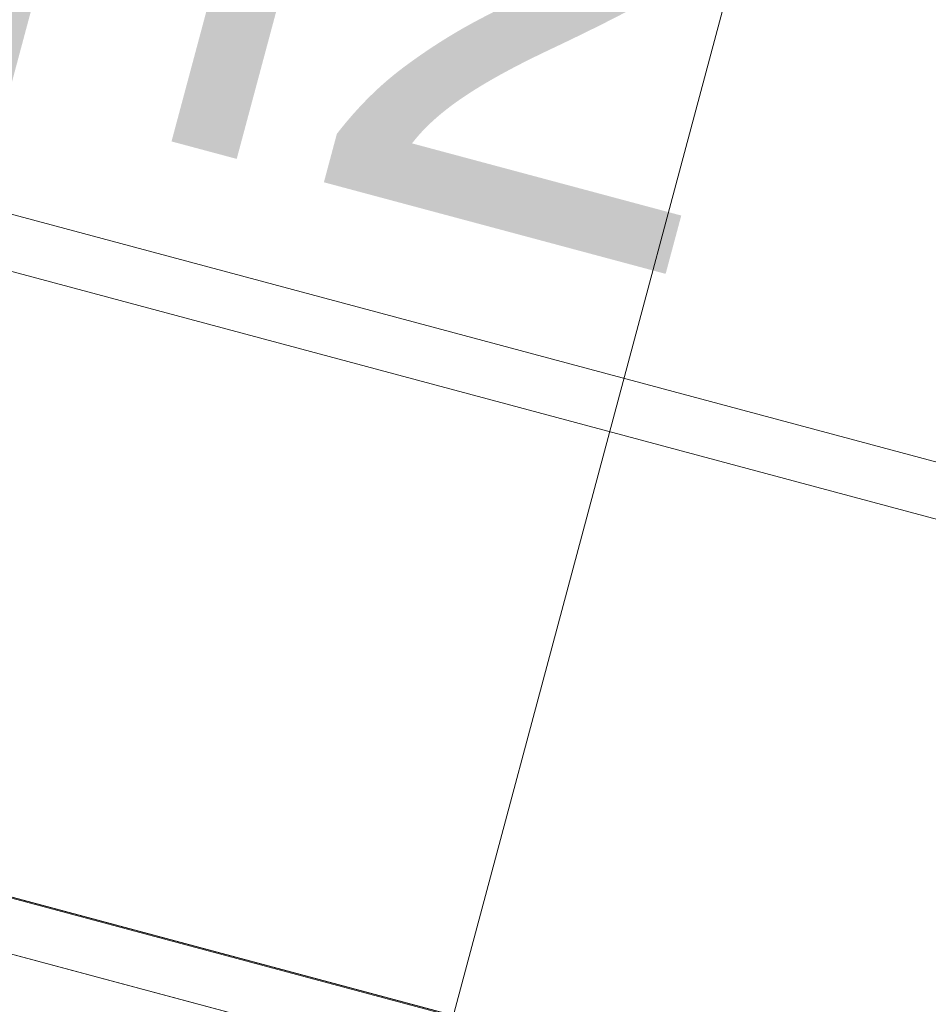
# Model space of a CAD drawing. Header units: millimetres. Extents: x -7616 to 74263, y -34032 to 21987.
# Tile 37 of 60: x 48178 to 48589, y -24137 to -23692. Entities that reach past the tile are written whole.
import ezdxf
from ezdxf.enums import TextEntityAlignment as Align

# ---------------------------------------------------------------- set-up
doc = ezdxf.new("R2010")
doc.units = ezdxf.units.MM
doc.header["$LTSCALE"] = 508
doc.linetypes.add('Dash Style-6', pattern=[1.04164, 0.625, -0.20828, 0.06943, -0.13893])
for name, color, linetype, lineweight in [('(00) tekening-stramien-algemeen', 7, 'Dash Style-6', 0), ('(00) tekening-verwijzing', 33, 'Fence_Line', 0), ('(00) tekst-ruimtenummer-algemeen', 8, 'Continuous', 0), ('(00) tekst-ruimtenummer-gradering', 8, 'Continuous', 0), ('None', 7, 'Continuous', 0)]:
    doc.layers.add(name, color=color, linetype=linetype, lineweight=lineweight)
doc.styles.add('Arial', font='Arial')
doc.styles.add('Arial Italic (italic)', font='Arial Italic')
doc.linetypes.add('Fence_Line', pattern='A,0,[1,Fence_Line.shx,S=0.19685,R=0,X=0,Y=-0.441942],-5', length=5)

# ---------------------------------------------------------------- blocks, each defined once
blk = doc.blocks.new('(00)-1-ruimtenummer-200')
at = {"layer": '(00) tekst-ruimtenummer-algemeen', "color": 17, "transparency": 33554687, "style": 'Arial'}
for tag, p in [('nummer', (0, 222.86)), ('naam', (0, -243.42)), ('oppervlak', (0, -709.69))]:
    blk.add_attdef(tag, text='', height=251.72, dxfattribs=at).set_placement(p, align=Align.BOTTOM_CENTER)
at = {"layer": '(00) tekst-ruimtenummer-gradering', "color": 17, "transparency": 33554687, "style": 'Arial Italic (italic)'}
blk.add_attdef('personen', text='', height=251.72, dxfattribs=at).set_placement((0, -875.47), align=Align.TOP_CENTER)
at = {"layer": 'None', "color": 0, "flags": 1}
blk.add_attdef('klasse', (-1353.23, -1667.78), '', height=251.72, dxfattribs=at)
blk = doc.blocks.new('Group-58-1')
at = {"layer": 'None', "color": 17, "lineweight": 0, "transparency": 33554687, "flags": 128}
for points in [[(12.01, 255), (3297.99, 255), (3297.99, 83), (12.01, 83)], [(17.01, 83), (3292.99, 83), (3292.99, -215.53), (17.01, -215.53)]]:
    blk.add_lwpolyline(points, close=True, dxfattribs=at)
blk = doc.blocks.new('bu-b-02 verdieping uitvoering')
at = {"layer": 'None', "color": 17, "transparency": 33554687}
blk.add_blockref('Group-58-1', (0, 0), dxfattribs=at)
blk = doc.blocks.new('blok b-v2-gevel_constructie')
at = {"layer": 'None', "color": 17, "transparency": 33554687, "rotation": 180}
blk.add_blockref('bu-b-02 verdieping uitvoering', (6929.99, 328.47), dxfattribs=at)
blk = doc.blocks.new('blok B 02 (2D)')
at = {"layer": 'None', "color": 17, "transparency": 33554687}
blk.add_blockref('blok b-v2-gevel_constructie', (47480.01, -0.02), dxfattribs=at)
ref = blk.add_blockref('(00)-1-ruimtenummer-200', (52779.65, 1253.68), dxfattribs=at)
ref.add_attrib('oppervlak', '23 m2', dxfattribs={"layer": '(00) tekst-ruimtenummer-algemeen', "color": 17, "transparency": 33554687, "height": 251.722, "style": 'Arial'}).set_placement((52779.65, 543.98), align=Align.BOTTOM_CENTER)
blk = doc.blocks.new('Group-90-1')
at = {"layer": '(00) tekening-verwijzing', "color": 7, "linetype": 'Continuous', "lineweight": 0, "transparency": 33554687}
blk.add_line((-115215.53, -67180.81), (-114827.3, -65731.92), dxfattribs=at)
blk = doc.blocks.new('Group-91-1')
at = {"layer": '(00) tekening-stramien-algemeen', "color": 2, "lineweight": 0, "transparency": 33554687}
blk.add_line((71038.03, -10800), (-1886.06, -10800), dxfattribs=at)
blk = doc.blocks.new('Stramien blok B')
at = {"layer": 'None', "color": 17, "transparency": 33554687}
blk.add_blockref('Group-91-1', (0, 0), dxfattribs=at)

msp = doc.modelspace()

# ---------------------------------------------------------------- block references
at = {"layer": 'None', "color": 17, "transparency": 33554687}
for name, p, rotation in [('Stramien blok B', (0, 0), 344.9999645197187), ('blok B 02 (2D)', (-3125.94, -10622.93), 344.9999999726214), ('blok b-v2-gevel_constructie', (42742.75, -22887.56), 344.9999673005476)]:
    msp.add_blockref(name, p, dxfattribs=dict(at, rotation=rotation))
msp.add_blockref('Group-90-1', (163395.98, 42314.6), dxfattribs=at)

doc.saveas('drawing.dxf')
